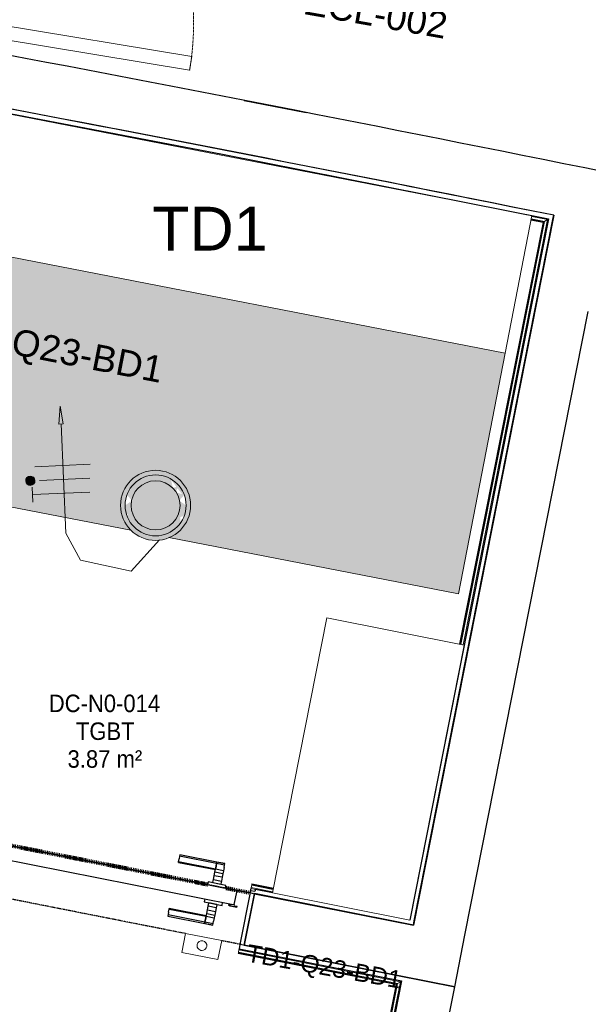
# Model space of a CAD drawing. Header units: millimetres. Extents: x -2845 to 74565, y -36590 to 13748.
# Tile 37 of 49: x 56345 to 57968, y -27472 to -24662. Entities that reach past the tile are written whole.
import ezdxf

# ---------------------------------------------------------------- set-up
doc = ezdxf.new("R2010")
doc.units = ezdxf.units.MM
doc.linetypes.add('Tiret', pattern=[2.5, 1.25, -1.25])
doc.linetypes.add('Tiret_2_', pattern=[2.5, 1.25, -1.25])
doc.layers.add('A-AREA', color=4, linetype='Tiret', lineweight=100, true_color=0x00ffff)
doc.layers.add('A-DOOR-HDLN', color=5, linetype='Tiret', lineweight=25, true_color=0x0000ff)
for name, color, linetype, lineweight in [('A-DETL-GENF', 7, 'Continuous', 18), ('A-DOOR', 7, 'Continuous', 25), ('A-FLOR', 7, 'Continuous', 25), ('A-FLOR-HRAL', 7, 'Continuous', 18), ('A-WALL', 7, 'Continuous', 25), ('CABLE', 7, 'Continuous', 30), ('CABLES', 7, 'Continuous', 18), ('ESPACE', 7, 'Continuous', 30), ('I-WALL', 7, 'Continuous', 25), ('INSTAL ELECTRIQUE', 7, 'Continuous', 18), ('Q-SPCQ', 7, 'Continuous', 18)]:
    doc.layers.add(name, color=color, linetype=linetype, lineweight=lineweight)
doc.styles.add('Arial_1', font='arial.ttf', dxfattribs={"height": 125})
doc.styles.add('Arial_2', font='arial.ttf', dxfattribs={"height": 75})
doc.styles.add('Arial_3', font='arial.ttf', dxfattribs={"height": 50})
doc.styles.add('Arial_4', font='arial.ttf', dxfattribs={"width": 0.9, "height": 50})

# ---------------------------------------------------------------- blocks, each defined once
blk = doc.blocks.new('Ouverture en rectangle - Ouverture en rectangle _103x224_-3216531-2021_015_1111_DCE_1_50_N0 FINI_CFO_ECL')
at = {"layer": 'A-DOOR-HDLN', "linetype": 'Tiret_2_'}
for p, q in [((-515, 75), (-448.9, 75)), ((-343.9, 75), (515, 75)), ((515, -75), (-515, -75))]:
    blk.add_line(p, q, dxfattribs=at)
blk = doc.blocks.new('B02_DC_STR_rvt-1-2021_015_1111_DCE_1_50_N0 FINI_CFO_ECL')
at = {"layer": 'I-WALL'}
for p, q in [((4700.2, -25220.1), (4651.7, -25465.4)), ((4651.7, -25465.4), (4299.5, -27245.8)), ((4446.6, -27274.8), (4798.7, -25495.1)), ((3845.9, -27156.1), (3816.8, -27303.3)), ((4299.5, -27245.8), (3845.9, -27156.1)), ((4417.5, -27422), (4446.6, -27274.8)), ((3816.8, -27303.3), (4417.5, -27422))]:
    blk.add_line(p, q, dxfattribs=at)
for radius, start, end in [(136379.6, 78.603157, 79.412723), (136229.6, 78.602929, 79.411396), (136379.6, 76.978759, 78.603157)]:
    blk.add_arc((-22219.8, -158763.5), radius, start, end, dxfattribs=at)
at = {"layer": 'A-DOOR', "color": 5, "lineweight": 25, "true_color": 0x0000ff, "rotation": 168.8212149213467}
blk.add_blockref('Ouverture en rectangle - Ouverture en rectangle _103x224_-3216531-2021_015_1111_DCE_1_50_N0 FINI_CFO_ECL', (3326.2, -27129.9), dxfattribs=at)
blk = doc.blocks.new('PRT_SIMPLE_HUI_58x68x48 TUNE L - PRT_BOIS_1V_EI30_930x2040x40-V11-2021_015_1111_DCE_1_50_N0 FINI_CFO_ECL')
at = {"layer": 'A-DETL-GENF'}
h = blk.add_hatch(color=256, dxfattribs=at)
h.paths.add_polyline_path([(-483.8, -62.2), (-485.1, -64.2), (-496.1, -65.7), (-500.5, -65.7), (-500.5, -67), (-496, -67), (-483.8, -65.3)])
h.paths.add_polyline_path([(-508.5, -60.5), (-508.5, -64), (-502, -64), (-502, -62.7), (-505.2, -62.7), (-505.2, -61.8), (-488.7, -61.8), (-485.1, -63.1), (-483.8, -62.2), (-488.5, -60.5)])
h = blk.add_hatch(color=256, dxfattribs=at)
h.paths.add_polyline_path([(413.8, -62.2), (413.8, -65.3), (426, -67), (430.5, -67), (430.5, -65.7), (426.1, -65.7), (415.1, -64.2)])
h.paths.add_polyline_path([(418.5, -60.5), (413.8, -62.2), (415.1, -63.1), (418.7, -61.8), (435.2, -61.8), (435.2, -62.7), (432, -62.7), (432, -64), (438.5, -64), (438.5, -60.5)])
for p, q in [((-488.5, -60.5), (-508.5, -60.5)), ((-508.5, -60.5), (-508.5, -64)), ((-508.5, -64), (-502, -64)), ((-505.2, -62.7), (-505.2, -61.8)), ((-505.2, -61.8), (-488.7, -61.8)), ((-502, -62.7), (-505.2, -62.7)), ((-502, -64), (-502, -62.7)), ((-496.1, -65.7), (-500.5, -65.7)), ((-500.5, -65.7), (-500.5, -67)), ((-500.5, -67), (-496, -67)), ((-485.1, -64.2), (-496.1, -65.7)), ((-496, -67), (-483.8, -65.3)), ((-488.7, -61.8), (-485.1, -63.1)), ((-483.8, -62.2), (-488.5, -60.5)), ((-485.1, -63.1), (-485.1, -64.2)), ((-483.8, -65.3), (-483.8, -62.2)), ((418.5, -60.5), (413.8, -62.2)), ((413.8, -62.2), (413.8, -65.3)), ((413.8, -65.3), (426, -67)), ((415.1, -63.1), (418.7, -61.8)), ((415.1, -64.2), (415.1, -63.1)), ((426.1, -65.7), (415.1, -64.2)), ((438.5, -60.5), (418.5, -60.5)), ((418.7, -61.8), (435.2, -61.8)), ((426, -67), (430.5, -67)), ((430.5, -65.7), (426.1, -65.7)), ((430.5, -67), (430.5, -65.7)), ((435.2, -62.7), (432, -62.7)), ((432, -62.7), (432, -64)), ((432, -64), (438.5, -64)), ((435.2, -61.8), (435.2, -62.7)), ((438.5, -64), (438.5, -60.5))]:
    blk.add_line(p, q, dxfattribs=at)
at = {"layer": 'A-DOOR'}
for p, q in [((-427.1, 2.5), (-450.6, 2.5)), ((-450.6, 2.5), (-450.6, 2)), ((-450.6, 2), (-450.6, -2.1)), ((-427.1, 2), (-450.6, 2)), ((-319.6, 2.5), (-427.1, 2.5)), ((-427.1, 2.5), (-427.1, 2)), ((-427.1, 2), (-427.1, 2.5)), ((-427.1, 2), (-427.1, -2.1)), ((-319.6, 2), (-427.1, 2)), ((-427.1, -2.1), (-427.1, 2)), ((-319.6, 2), (-319.6, 2.5)), ((-319.6, -2.1), (-319.6, 2)), ((-450.6, -2.1), (-450.6, -9.2)), ((-427.1, -2.1), (-450.6, -2.1)), ((-450.6, -18.5), (-450.6, -9.2)), ((-450.6, -26.9), (-450.6, -18.5)), ((-427.1, -18.5), (-450.6, -18.5)), ((-450.6, -37.3), (-450.6, -26.9)), ((-427.1, -26.9), (-450.6, -26.9)), ((-427.1, -2.1), (-427.1, -9.2)), ((-319.6, -2.1), (-427.1, -2.1)), ((-427.1, -9.2), (-427.1, -2.1)), ((-427.1, -18.5), (-427.1, -9.2)), ((-427.1, -9.2), (-427.1, -18.5)), ((-427.1, -19.7), (-427.1, -18.5)), ((-319.6, -18.5), (-427.1, -18.5)), ((-427.1, -18.5), (-427.1, -26.9)), ((-427.1, -19.7), (-319.6, -19.7)), ((-427.1, -26.9), (-427.1, -37.3)), ((-319.6, -9.2), (-319.6, -2.1)), ((-319.6, -9.2), (-319.6, -18.5)), ((-319.6, -18.5), (-319.6, -19.7)), ((-450.6, -48.1), (-450.6, -37.3)), ((-427.1, -37.3), (-450.6, -37.3)), ((-450.6, -56.5), (-450.6, -48.1)), ((-450.6, -48.1), (-427.1, -48.1)), ((-427.1, -37.3), (-427.1, -48.1)), ((-427.1, -48.1), (-427.1, -56.5)), ((-499.5, -67), (-499.5, -107)), ((426, -67), (-496, -67)), ((-465.6, -58), (-465.6, -67)), ((-413.4, -58), (-465.6, -58)), ((-450.6, -56.5), (-450.6, -57.5)), ((-450.6, -57.5), (-427.1, -57.5)), ((-427.1, -57.5), (-427.1, -56.5)), ((-413.4, -67), (-413.4, -58)), ((430.5, -107), (430.5, -67)), ((-499.5, -107), (430.5, -107)), ((-465.6, -107), (-465.6, -116)), ((-413.4, -116), (-413.4, -107)), ((417, -107), (417, -1030)), ((-465.6, -116), (-413.4, -116)), ((-427.1, -116.5), (-450.6, -116.5)), ((-450.6, -116.5), (-450.6, -117.5)), ((-450.6, -125.9), (-450.6, -117.5)), ((-450.6, -136.7), (-450.6, -125.9)), ((-427.1, -125.9), (-450.6, -125.9)), ((-450.6, -147.1), (-450.6, -136.7)), ((-450.6, -136.7), (-427.1, -136.7)), ((-427.1, -117.5), (-427.1, -116.5)), ((-427.1, -117.5), (-427.1, -125.9)), ((-427.1, -125.9), (-427.1, -136.7)), ((-427.1, -136.7), (-427.1, -147.1)), ((-450.6, -155.5), (-450.6, -147.1)), ((-450.6, -147.1), (-427.1, -147.1)), ((-450.6, -164.8), (-450.6, -155.5)), ((-450.6, -155.5), (-427.1, -155.5)), ((-450.6, -164.8), (-450.6, -171.9)), ((-427.1, -147.1), (-427.1, -155.5)), ((-427.1, -155.5), (-427.1, -154.3)), ((-319.6, -154.3), (-427.1, -154.3)), ((-427.1, -164.8), (-427.1, -155.5)), ((-427.1, -155.5), (-319.6, -155.5)), ((-427.1, -155.5), (-427.1, -164.8)), ((-427.1, -164.8), (-427.1, -171.9)), ((-427.1, -171.9), (-427.1, -164.8)), ((-319.6, -154.3), (-319.6, -155.5)), ((-319.6, -155.5), (-319.6, -164.8)), ((-319.6, -171.9), (-319.6, -164.8)), ((-450.6, -171.9), (-450.6, -176)), ((-450.6, -171.9), (-427.1, -171.9)), ((-450.6, -176), (-450.6, -176.5)), ((-450.6, -176), (-427.1, -176)), ((-450.6, -176.5), (-427.1, -176.5)), ((-427.1, -171.9), (-427.1, -176)), ((-427.1, -171.9), (-319.6, -171.9)), ((-427.1, -176), (-427.1, -171.9)), ((-427.1, -176), (-427.1, -176.5)), ((-427.1, -176), (-319.6, -176)), ((-427.1, -176.5), (-427.1, -176)), ((-427.1, -176.5), (-319.6, -176.5)), ((-319.6, -176), (-319.6, -171.9)), ((-319.6, -176.5), (-319.6, -176))]:
    blk.add_line(p, q, dxfattribs=at)
for radius, start, end in [(7.5, 360, 180), (9.12, 111.9887, 120), (7.5, 60, 120), (9.12, 60, 68.0113), (9.12, 155.8208, 180), (9.12, 180, 204.1792), (7.5, 180, 360), (7.5, 180, 240), (7.5, 135, 165), (9.12, 240, 248.0113), (7.5, 270, 0), (7.5, 0, 30), (9.12, 0, 24.1792)]:
    blk.add_arc((429, -118), radius, start, end, dxfattribs=at)
at = {"layer": 'Q-SPCQ'}
for p, q in [((430.5, -107), (403.5, -107)), ((430.5, -93), (430.5, -107))]:
    blk.add_line(p, q, dxfattribs=at)
blk = doc.blocks.new('51_PORTE_2 VENTEAUX TUNEL  - 166X204-479372-2021_015_1111_DCE_1_50_N0 FINI_CFO_ECL')
at = {"layer": 'A-DOOR', "color": 251, "lineweight": 18, "true_color": 0x646464}
for p, q in [((-845, 1003), (-845, 158)), ((-845, 1003), (-805, 1003)), ((-805, 1003), (-805, 158)), ((805, 1003), (805, 158)), ((845, 1003), (805, 1003)), ((845, 1003), (845, 158)), ((-805, 158), (-845, 158)), ((805, 158), (845, 158))]:
    blk.add_line(p, q, dxfattribs=at)
at = {"layer": 'A-DOOR'}
for p, q in [((-873.5, 158), (-846, 158)), ((-846, 158), (-846, 112)), ((846, 158), (876, 158)), ((846, 112), (846, 158)), ((876, 158), (876, -8)), ((-846, 112), (-830, 112)), ((-830, 112), (-830, -8)), ((830, 112), (846, 112)), ((830, -8), (830, 112)), ((-830, -8), (-873.5, -8)), ((876, -8), (830, -8))]:
    blk.add_line(p, q, dxfattribs=at)
at = {"layer": 'A-DOOR', "color": 251, "linetype": 'Tiret', "lineweight": 18, "true_color": 0x646464}
for centre, start, end in [((-845, 158), 360, 90), ((845, 158), 90, 109.7105), ((845, 158), 125.0265, 180)]:
    blk.add_arc(centre, 845, start, end, dxfattribs=at)
blk = doc.blocks.new('Garde-corps - Garde-corps-509100-2021_015_1111_DCE_1_50_N0 FINI_CFO_ECL')
at = {"layer": 'A-FLOR-HRAL'}
for p, q in [((2675.1, -25658), (2825.6, -24871.7)), ((2683.4, -25652.7), (2831.2, -24880)), ((2685.4, -25651.3), (2832.6, -24882)), ((2687.4, -25650), (2833.9, -24883.9)), ((2825.6, -24871.7), (2870.3, -24880.4)), ((2831.2, -24880), (2869, -24887.1)), ((2832.6, -24882), (2868.6, -24888.8)), ((2833.9, -24883.9), (2868.3, -24890.6)), ((2833.9, -24883.9), (2868.3, -24890.4)), ((4682, -25232.3), (4441.9, -26446.1)), ((4635.3, -25233.6), (4669.6, -25240.5)), ((4635.3, -25233.9), (4669.6, -25240.5)), ((4635.6, -25232), (4671.6, -25239.2)), ((4636, -25230.3), (4673.6, -25237.9)), ((4637.3, -25223.6), (4682, -25232.3)), ((4669.6, -25240.5), (4431.5, -26444.1)), ((4671.6, -25239.2), (4433.2, -26444.4)), ((4673.6, -25237.9), (4434.9, -26444.7)), ((2444.4, -26863.8), (2633.4, -25876.2)), ((2452.8, -26858.2), (2640.7, -25875.7)), ((2454.8, -26856.8), (2642.5, -25875.6)), ((2456.7, -26855.5), (2644.2, -25875.4)), ((2452.8, -26858.2), (2444.4, -26863.8)), ((2731.9, -26920.6), (2444.4, -26863.8)), ((2751.5, -26917.2), (2452.8, -26858.2)), ((2751.8, -26915.5), (2454.8, -26856.8)), ((2752.1, -26913.9), (2456.7, -26855.5)), ((2852, -26937.1), (2795.6, -26925.9)), ((2852.4, -26935.4), (2796, -26924.2)), ((2852.7, -26933.7), (2796.3, -26922.6)), ((2850.7, -26944.1), (2812.4, -26936.5)), ((2850.1, -26947), (2837.8, -26944.6)), ((2850.1, -26947), (2850.7, -26944.1)), ((2852, -26937.1), (2850.7, -26944.1)), ((2852.4, -26935.4), (2852, -26937.1)), ((2852.4, -26935.4), (2852.7, -26933.7)), ((3836.6, -27138.9), (3836, -27141.8)), ((3848.3, -27144.3), (3836, -27141.8)), ((3836.6, -27138.9), (3838, -27131.9)), ((3897.7, -27151), (3836.6, -27138.9)), ((3838, -27131.9), (3838.3, -27130.2)), ((3898.6, -27143.9), (3838, -27131.9)), ((3838.6, -27128.6), (3838.3, -27130.2)), ((3899.4, -27142.3), (3838.3, -27130.2)), ((3899.8, -27140.7), (3838.6, -27128.6))]:
    blk.add_line(p, q, dxfattribs=at)
at = {"layer": 'A-FLOR-HRAL', "flags": 128}
for points in [[(2831.2, -24880), (2828.4, -24875.8), (2825.6, -24871.7)], [(4673.6, -25237.9), (4677.8, -25235.1), (4682, -25232.3)], [(4682, -25232.3), (4682.1, -25232.2), (4682.4, -25232), (4682.9, -25231.6), (4683.5, -25231.3), (4684.2, -25230.8), (4684.8, -25230.4), (4685.5, -25229.9)], [(4669.6, -25240.5), (4669.6, -25240.5), (4669.7, -25240.5), (4669.9, -25240.3), (4670.1, -25240.2), (4670.4, -25240), (4670.6, -25239.9), (4670.9, -25239.7), (4671.1, -25239.5), (4671.3, -25239.4), (4671.6, -25239.2)]]:
    blk.add_lwpolyline(points, dxfattribs=at)
at = {"layer": 'A-FLOR-HRAL'}
for points, knots in [([(2825.6, -24871.7), (2825.6, -24871.7), (2825.5, -24871.7), (2825.5, -24871.6), (2825.5, -24871.6), (2825.4, -24871.5), (2825.4, -24871.4), (2825.3, -24871.3), (2825.2, -24871.2), (2825.2, -24871.1), (2825.1, -24871), (2825, -24870.9), (2824.9, -24870.7), (2824.8, -24870.6), (2824.7, -24870.4), (2824.6, -24870.3), (2824.5, -24870.1), (2824.4, -24870), (2824.3, -24869.8), (2824, -24869.4), (2823.6, -24868.9), (2823.3, -24868.4), (2823.2, -24868.2)], [0, 0, 0, 0, 0.071429, 0.107143, 0.142857, 0.178571, 0.214286, 0.25, 0.285714, 0.321429, 0.357143, 0.392857, 0.428571, 0.464286, 0.5, 0.535714, 0.571429, 0.607143, 0.642857, 0.714286, 0.857143, 1, 1, 1, 1]), ([(2833.9, -24883.9), (2833.9, -24883.9), (2833.9, -24883.9), (2833.8, -24883.8), (2833.8, -24883.7), (2833.7, -24883.6), (2833.5, -24883.4), (2833.4, -24883.2), (2833.2, -24883), (2833.1, -24882.7), (2833, -24882.5), (2832.8, -24882.3), (2832.7, -24882.1), (2832.6, -24882)], [0.075, 0.075, 0.075, 0.075, 0.15, 0.2125, 0.275, 0.35, 0.425, 0.5, 0.6, 0.7, 0.775, 0.85, 1, 1, 1, 1]), ([(2444.4, -26863.8), (2444.4, -26863.8), (2444.4, -26863.8), (2444.2, -26864), (2444, -26864.1), (2443.8, -26864.2), (2443.6, -26864.4), (2443.4, -26864.5), (2443.1, -26864.7), (2442.8, -26864.9), (2442.5, -26865.1), (2442.2, -26865.3), (2442, -26865.4), (2441.8, -26865.5)], [0, 0, 0, 0, 0.1666667, 0.25, 0.3333333, 0.4166667, 0.4583333, 0.5, 0.5833333, 0.6666667, 0.7083333, 0.75, 0.8333333, 0.8333333, 0.8333333, 0.8333333]), ([(2456.7, -26855.5), (2456.7, -26855.5), (2456.7, -26855.5), (2456.6, -26855.6), (2456.4, -26855.7), (2456.2, -26855.9), (2456, -26856), (2455.9, -26856.1), (2455.7, -26856.2), (2455.6, -26856.3), (2455.4, -26856.4), (2455.3, -26856.5), (2455.1, -26856.6), (2455, -26856.7), (2454.9, -26856.7), (2454.8, -26856.8)], [0.1, 0.1, 0.1, 0.1, 0.2, 0.3, 0.4, 0.475, 0.55, 0.6, 0.65, 0.7, 0.75, 0.8, 0.85, 0.9, 1, 1, 1, 1])]:
    blk.add_open_spline(points, degree=3, knots=knots, dxfattribs=at)
blk = doc.blocks.new('Garde-corps - Garde-corps-513303-2021_015_1111_DCE_1_50_N0 FINI_CFO_ECL')
at = {"layer": 'A-FLOR-HRAL'}
for p, q in [((3802.1, -27313.4), (3801.5, -27316.4)), ((3799.8, -27325.1), (3799.5, -27326.7)), ((3799.5, -27326.7), (4250, -27415.8)), ((3799.8, -27325.1), (3800.1, -27323.4)), ((3799.8, -27325.1), (4251.9, -27414.5)), ((3800.1, -27323.4), (3801.5, -27316.4)), ((3800.1, -27323.4), (4254, -27413.1)), ((3801.5, -27316.4), (4262.4, -27407.5)), ((4250, -27415.8), (3569.5, -30855.6)), ((4251.9, -27414.5), (3571.1, -30856)), ((4254, -27413.1), (3572.8, -30856.3)), ((4262.4, -27407.5), (3579.8, -30857.7)), ((4254, -27413.1), (4262.4, -27407.5))]:
    blk.add_line(p, q, dxfattribs=at)
for points, knots in [([(4250, -27415.8), (4250, -27415.8), (4250, -27415.8), (4250.2, -27415.7), (4250.4, -27415.6), (4250.6, -27415.4), (4250.7, -27415.3), (4250.9, -27415.2), (4251, -27415.1), (4251.2, -27415), (4251.3, -27414.9), (4251.5, -27414.8), (4251.6, -27414.7), (4251.8, -27414.6), (4251.9, -27414.6), (4251.9, -27414.5)], [0.1, 0.1, 0.1, 0.1, 0.2, 0.3, 0.4, 0.475, 0.55, 0.6, 0.65, 0.7, 0.75, 0.8, 0.85, 0.9, 1, 1, 1, 1]), ([(4262.4, -27407.5), (4262.4, -27407.5), (4262.4, -27407.5), (4262.6, -27407.4), (4262.8, -27407.2), (4263, -27407.1), (4263.2, -27407), (4263.4, -27406.8), (4263.7, -27406.6), (4264.1, -27406.4), (4264.3, -27406.2), (4264.6, -27406), (4265.1, -27405.7), (4265.6, -27405.4), (4265.9, -27405.2)], [0, 0, 0, 0, 0.166667, 0.25, 0.333333, 0.416667, 0.458333, 0.5, 0.583333, 0.666667, 0.708333, 0.75, 0.833333, 1, 1, 1, 1])]:
    blk.add_open_spline(points, degree=3, knots=knots, dxfattribs=at)
blk = doc.blocks.new('B02_ARC_rvt-1-2021_015_1111_DCE_1_50_N0 FINI_CFO_ECL')
at = {"layer": 'A-AREA'}
for p, q in [((3711.8, -27130), (2847.7, -26959.1)), ((3833.6, -27154.1), (3763.1, -27140.1))]:
    blk.add_line(p, q, dxfattribs=at)
at = {"layer": 'A-FLOR'}
for p, q in [((3816.4, -24892.2), (3993.3, -24926.7)), ((3834.8, -27148), (3836, -27141.8))]:
    blk.add_line(p, q, dxfattribs=at)
at = {"layer": 'A-WALL'}
for p, q in [((4685.5, -25229.9), (4289.5, -27231.5)), ((4301.8, -27233.9), (4697.8, -25232.4)), ((4697.8, -25232.4), (4700.2, -25220.1)), ((3848.3, -27144.2), (3847.1, -27150.4)), ((3897.2, -27153.8), (3848.3, -27144.2)), ((3834.8, -27148), (3804.5, -27301.2)), ((3816.8, -27303.6), (3845.9, -27156.4)), ((3847.1, -27150.4), (3834.8, -27148)), ((3845.9, -27156.4), (4299.4, -27246.2)), ((4299.4, -27246.2), (4301.8, -27233.9)), ((3804.5, -27301.2), (3802.1, -27313.4)), ((3802.1, -27313.4), (4265.9, -27405.2)), ((4268.3, -27392.9), (3816.8, -27303.6))]:
    blk.add_line(p, q, dxfattribs=at)
at = {"layer": 'A-WALL', "flags": 128}
blk.add_lwpolyline([(2823.2, -24868.2), (3755, -25045.8), (4685.5, -25229.9)], dxfattribs=at)
at = {"layer": 'A-WALL'}
blk.add_arc((-22219.8, -158763.5), 136229.6, 78.602929, 79.40613, dxfattribs=at)
at = {"layer": 'I-WALL'}
for p, q in [((4268.4, -27392.5), (4268.3, -27392.9)), ((4417.5, -27422), (4268.4, -27392.5)), ((4265.9, -27405.2), (3451.6, -31521.2)), ((3600.6, -31551.3), (4417.5, -27422))]:
    blk.add_line(p, q, dxfattribs=at)
at = {"layer": 'A-DOOR', "lineweight": 18}
for name, p, rotation in [('51_PORTE_2 VENTEAUX TUNEL  - 166X204-479372-2021_015_1111_DCE_1_50_N0 FINI_CFO_ECL', (2809, -23808.9), 260.6176703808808), ('PRT_SIMPLE_HUI_58x68x48 TUNE L - PRT_BOIS_1V_EI30_930x2040x40-V11-2021_015_1111_DCE_1_50_N0 FINI_CFO_ECL', (3285.2, -27156.2), 168.8099662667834)]:
    blk.add_blockref(name, p, dxfattribs=dict(at, rotation=rotation))
at = {"layer": 'A-FLOR-HRAL', "lineweight": 18}
for name in ['Garde-corps - Garde-corps-509100-2021_015_1111_DCE_1_50_N0 FINI_CFO_ECL', 'Garde-corps - Garde-corps-513303-2021_015_1111_DCE_1_50_N0 FINI_CFO_ECL']:
    blk.add_blockref(name, (0, 0), dxfattribs=at)
blk = doc.blocks.new('604_DOWNLIGHT 200MM - 18W-V17-2021_015_1111_DCE_1_50_N0 FINI_CFO_ECL')
at = {"layer": 'INSTAL ELECTRIQUE', "true_color": 0xf6d57a}
h = blk.add_hatch(color=41, dxfattribs=at)
h.paths.add_polyline_path([(0, 100), (25.9, 96.6), (51.2, 85.7), (70.7, 70.7), (87, 49), (96.6, 25.9), (100, 0), (96.6, -25.9), (86.6, -50), (70.7, -70.7), (50, -86.6), (25.9, -96.6), (0, -100), (-25.9, -96.6), (-50, -86.6), (-70.7, -70.7), (-87, -49), (-96.6, -25.9), (-100, 0), (-96.2, 26.8), (-86.6, 50), (-70.7, 70.7), (-50, 86.6), (-25.9, 96.6)])
h.paths.add_polyline_path([(-15.1, 85.7), (-43.5, 75.3), (-66.6, 55.9), (-81.8, 29.8), (-87, 0), (-81.8, -29.8), (-66.6, -55.9), (-43.5, -75.3), (-15.1, -85.7), (15.1, -85.7), (43.5, -75.3), (66.6, -55.9), (81.8, -29.8), (87, 0), (81.8, 29.8), (66.6, 55.9), (43.5, 75.3), (15.1, 85.7), (-13.4, 85.7)])
for points in [[(15.1, 85.7), (43.5, 75.3), (66.6, 55.9), (70.7, 48.9), (70.7, 33.5), (81.8, 29.8), (87, 0), (70, 0), (64.7, 26.8), (49.5, 49.5), (26.8, 64.7), (0, 70), (-26.8, 64.7), (-49.5, 49.5), (-64.7, 26.8), (-70, 0), (-87, 0), (-82.4, 25.9), (-78.3, 25.9), (-81.8, 29.8), (-66.6, 55.9), (-43.5, 75.3), (-15.1, 85.7), (13.4, 85.7)], [(0, 70), (26.8, 64.7), (49.5, 49.5), (64.7, 26.8), (70, 0), (64.7, -26.8), (49.5, -49.5), (26.8, -64.7), (0, -70), (-26.8, -64.7), (-49.5, -49.5), (-64.7, -26.8), (-70, 0), (-64.7, 26.8), (-49.5, 49.5), (-26.8, 64.7)]]:
    blk.add_hatch(color=41, dxfattribs=at).paths.add_polyline_path(points)
h = blk.add_hatch(color=41, dxfattribs=at)
h.paths.add_polyline_path([(87, 0), (67.3, -13.4), (70, 0), (81.8, 0)])
h.paths.add_polyline_path([(-70, 0), (-67.3, -13.4), (-87, 0)])
h.paths.add_polyline_path([(49.5, -49.5), (44.1, -72.9), (59.2, -53.1), (57.1, -52.3)])
h.paths.add_polyline_path([(67.3, -13.4), (81.8, -29.8), (66.6, -55.9), (43.5, -75.3), (15.1, -85.7), (-15.1, -85.7), (-43.5, -75.3), (-66.6, -55.9), (-81.8, -29.8), (-67.3, -13.4), (-64.7, -26.8), (-49.5, -49.5), (-26.8, -64.7), (0, -70), (26.8, -64.7), (49.5, -49.5), (64.7, -26.8)])
h.paths.add_polyline_path([(75.5, -31.9), (57.1, -38.1), (62.7, -48.6), (70.7, -38.1)])
at = {"layer": 'INSTAL ELECTRIQUE'}
for radius, start, end in [(100, 0, 180), (87, 0, 180), (70, 0, 180), (100, 180, 360), (87, 180, 360), (70, 180, 0)]:
    blk.add_arc((0, 0), radius, start, end, dxfattribs=at)
blk = doc.blocks.new('602_CHASSIS 400V - 2000 x 1800 x 400-6411966-2021_015_1111_DCE_1_50_N0 FINI_CFO_ECL')
at = {"layer": 'INSTAL ELECTRIQUE', "true_color": 0xff8080}
h = blk.add_hatch(color=11, dxfattribs=at)
h.paths.add_polyline_path([(900, -1100), (900, -400), (-666.9, -400), (-666.9, -646.5), (-673, -716), (-691.1, -783.3), (-722.1, -848.7), (-761.9, -905), (-810.9, -953.7), (-867.7, -993.3), (-900, -1008.3), (-900, -1100), (-52.7, -1099.9), (-72.8, -1081.7), (-86.7, -1060.8), (-94.9, -1036.1), (-96.5, -1010), (-91.3, -984.4), (-79.7, -961.1), (-62.4, -941.5), (-40.6, -927.1), (-15.8, -918.8), (10.2, -917.2), (35.8, -922.4), (59.2, -934.1), (79.3, -952.3), (93.1, -973.2), (101.4, -997.9), (103, -1024), (97.8, -1049.6), (86.1, -1072.9), (68.8, -1092.5), (57.9, -1100), (865.3, -1100)])
h.paths.add_polyline_path([(-358, -1029), (-361.5, -1029.4), (-364.9, -1028.9), (-368.9, -1026.8), (-371.5, -1024.2), (-373.4, -1020.9), (-374, -1019.3), (-374.2, -1014.6), (-373.8, -1012.4), (-371.6, -1008.3), (-370.2, -1006.6), (-367.4, -1004.5), (-363.1, -1003.2), (-360.8, -1002.9), (-356.3, -1004), (-353.2, -1005.7), (-350.9, -1008), (-348.9, -1011.5), (-348.3, -1013.1), (-348.1, -1017.7), (-348.4, -1019.9), (-349.9, -1023.1), (-353.1, -1026.6), (-354.8, -1027.8)])
h.paths.add_polyline_path([(-667.4, -865.8), (-672.3, -866), (-674.3, -865.7), (-679, -863.3), (-680.2, -862.3), (-682.3, -859.5), (-683.6, -856.3), (-684, -852.9), (-683, -848), (-681.3, -845.1), (-679.5, -843.1), (-675.8, -840.8), (-674.2, -840.2), (-670.8, -839.7), (-667.3, -840.2), (-662.7, -842.7), (-661.4, -843.6), (-659.3, -846.4), (-658, -849.6), (-657.8, -854.9), (-658.1, -856.4), (-659.4, -859.6), (-661.5, -862.4), (-664.2, -864.4), (-666.4, -865.3)])
h.paths.add_polyline_path([(-900, -754.4), (-886.8, -733.3), (-872, -691), (-866.9, -646.5), (-866.9, -400), (-900, -400), (-900, -737.4)])
at = {"layer": 'INSTAL ELECTRIQUE'}
for p, q in [((900, 0), (-900, 0)), ((-900, 0), (-900, -400)), ((900, -400), (900, 0)), ((-866.9, -400), (-900, -400)), ((-900, -400), (-900, -754.4)), ((-900, -400), (-866.9, -400)), ((900, -400), (-666.9, -400)), ((-666.9, -400), (900, -400)), ((900, -1100), (900, -400)), ((-900, -1008.3), (-900, -1100)), ((-900, -1100), (-52.5, -1100)), ((57.9, -1100), (900, -1100))]:
    blk.add_line(p, q, dxfattribs=at)
blk = doc.blocks.new('602_BOITE DE DERIVATION - 105X105X50 GENERIQUE-7162977-2021_015_1111_DCE_1_50_N0 FINI_CFO_ECL')
at = {"layer": 'INSTAL ELECTRIQUE'}
for p, q in [((3649.1, -27269.7), (3638.6, -27323.7)), ((3752.2, -27289.8), (3649.1, -27269.7)), ((3741.7, -27343.7), (3752.2, -27289.8)), ((3638.6, -27323.7), (3741.7, -27343.7))]:
    blk.add_line(p, q, dxfattribs=at)
for start, end in [(169.0072, 349.0072), (349.0072, 169.0072)]:
    blk.add_arc((3695.8, -27304.3), 14, start, end, dxfattribs=at)
blk = doc.blocks.new('612_REPARTITEUR RTD 96 PORTS - 612_REPARTITEUR RTD 96 PORTS-5607092-2021_015_1111_DCE_1_50_N0 FINI_CFO_ECL')
at = {"layer": 'INSTAL ELECTRIQUE'}
for p, q in [((400, 200), (-400, 200)), ((-400, 200), (-400, -200)), ((400, -200), (400, 200)), ((-400, -200), (400, -200))]:
    blk.add_line(p, q, dxfattribs=at)
blk = doc.blocks.new('Fil - COCHE DE FIL_PE_SYMBOLE-4085576-2021_015_1111_DCE_1_50_N0 FINI_CFO_ECL')
at = {"layer": 'CABLES', "lineweight": 9}
for p, q in [((-0.42, 1.8), (0.42, 1.8)), ((0, 1.8), (0, -1.48))]:
    blk.add_line(p, q, dxfattribs=at)
blk = doc.blocks.new('Fil - Coche de fil circulaire-323115-2021_015_1111_DCE_1_50_N0 FINI_CFO_ECL')
at = {"layer": 'CABLES', "lineweight": 9}
blk.add_hatch(color=256, dxfattribs=at).paths.add_polyline_path([(0.193, 2.078), (0.139, 2.12), (0.075, 2.147), (0.006, 2.156), (-0.062, 2.147), (-0.126, 2.12), (-0.181, 2.078), (-0.223, 2.023), (-0.249, 1.96), (-0.258, 1.891), (-0.249, 1.823), (-0.223, 1.759), (-0.181, 1.704), (-0.126, 1.662), (-0.062, 1.636), (0.006, 1.627), (0.075, 1.636), (0.139, 1.662), (0.193, 1.704), (0.235, 1.759), (0.262, 1.823), (0.271, 1.891), (0.262, 1.96), (0.235, 2.023)])
blk.add_line((0, 1.371), (0, -1.507), dxfattribs=at)
for start, end in [(360, 180), (180, 360)]:
    blk.add_arc((0.006, 1.891), 0.265, start, end, dxfattribs=at)
blk = doc.blocks.new('Fil - Coche de fil long-323512-2021_015_1111_DCE_1_50_N0 FINI_CFO_ECL')
at = {"layer": 'CABLES', "lineweight": 9}
blk.add_line((0, 1.605), (0, -1.57), dxfattribs=at)
blk = doc.blocks.new('B02_ELE_rvt-1-2021_015_1111_DCE_1_50_N0 FINI_CFO_ECL')
at = {"layer": 'CABLES'}
blk.add_hatch(color=256, dxfattribs=at).paths.add_polyline_path([(3287, -25816), (3300.2, -25815.4), (3291.4, -25765.3)])
for p, q in [((3291.4, -25765.3), (3287, -25816)), ((3291.4, -25765.3), (3287, -25816)), ((3300.2, -25815.4), (3291.4, -25765.3)), ((3300.2, -25815.4), (3291.4, -25765.3)), ((3287, -25816), (3300.2, -25815.4)), ((3287, -25816), (3300.2, -25815.4))]:
    blk.add_line(p, q, dxfattribs=at)
at = {"layer": 'CABLES', "flags": 128}
blk.add_lwpolyline([(3293.6, -25815.3), (3307.3, -26127), (3349.6, -26204.2), (3493.5, -26235.6), (3574.5, -26146.6)], dxfattribs=at)
at = {"layer": 'CABLES', "lineweight": 18, "xscale": 49.99999999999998, "yscale": 49.99999999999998, "zscale": 49.99999999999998, "rotation": 92.51281497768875}
for name, p in [('Fil - Coche de fil long-323512-2021_015_1111_DCE_1_50_N0 FINI_CFO_ECL', (3298.8, -25934.2)), ('Fil - Coche de fil circulaire-323115-2021_015_1111_DCE_1_50_N0 FINI_CFO_ECL', (3300.5, -25973.9)), ('Fil - COCHE DE FIL_PE_SYMBOLE-4085576-2021_015_1111_DCE_1_50_N0 FINI_CFO_ECL', (3302.3, -26013.5))]:
    blk.add_blockref(name, p, dxfattribs=at)
at = {"layer": 'INSTAL ELECTRIQUE', "lineweight": 18}
for name, p, rotation in [('602_CHASSIS 400V - 2000 x 1800 x 400-6411966-2021_015_1111_DCE_1_50_N0 FINI_CFO_ECL', (3754.3, -25049.1), 349.0071599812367), ('612_REPARTITEUR RTD 96 PORTS - 612_REPARTITEUR RTD 96 PORTS-5607092-2021_015_1111_DCE_1_50_N0 FINI_CFO_ECL', (4170.9, -26800.3), 258.8212149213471)]:
    blk.add_blockref(name, p, dxfattribs=dict(at, rotation=rotation))
at = {"layer": 'INSTAL ELECTRIQUE', "lineweight": 18, "extrusion": (0, 0, -1), "rotation": 180}
blk.add_blockref('604_DOWNLIGHT 200MM - 18W-V17-2021_015_1111_DCE_1_50_N0 FINI_CFO_ECL', (-3563.6, -26048), dxfattribs=at)
at = {"layer": 'INSTAL ELECTRIQUE', "lineweight": 18}
blk.add_blockref('602_BOITE DE DERIVATION - 105X105X50 GENERIQUE-7162977-2021_015_1111_DCE_1_50_N0 FINI_CFO_ECL', (0, 0), dxfattribs=at)
at = {"layer": 'CABLE', "lineweight": 9, "char_height": 75, "attachment_point": 1, "style": 'Arial_2'}
for s, insert, width, rotation in [('TD1-ECL-002', (3765.3, -24530.6), 793.671, 350), ('TD1-Q23-BD1', (2933.7, -25497.3), 821.73, 349)]:
    blk.add_mtext(s, dxfattribs=dict(at, insert=insert, width=width, rotation=rotation))
at = {"layer": 'INSTAL ELECTRIQUE', "lineweight": 9, "insert": (3829.4, -27300.3), "char_height": 50, "width": 537.131, "attachment_point": 1, "rotation": 350, "style": 'Arial_3'}
blk.add_mtext('TD1-Q23-BD1', dxfattribs=at)
at = {"layer": 'INSTAL ELECTRIQUE', "lineweight": 9, "insert": (3553.9, -25195.8), "char_height": 125, "width": 400.844, "attachment_point": 1, "style": 'Arial_1', "bg_fill": 3, "box_fill_scale": 1.25, "bg_fill_color": 256, "bg_fill_true_color": 13158600, "bg_fill_transparency": 0}
blk.add_mtext('TD1', dxfattribs=at)

msp = doc.modelspace()

# ---------------------------------------------------------------- block references
at = {"lineweight": 5}
for name in ['B02_DC_STR_rvt-1-2021_015_1111_DCE_1_50_N0 FINI_CFO_ECL', 'B02_ARC_rvt-1-2021_015_1111_DCE_1_50_N0 FINI_CFO_ECL']:
    msp.add_blockref(name, (53169.3, 0), dxfattribs=at)

# ---------------------------------------------------------------- next in the draw order: block references
msp.add_blockref('B02_ELE_rvt-1-2021_015_1111_DCE_1_50_N0 FINI_CFO_ECL', (53169.3, 0), dxfattribs=at)

# ---------------------------------------------------------------- next in the draw order: texts
at = {"layer": 'ESPACE', "color": 8, "true_color": 0x808080, "char_height": 50, "attachment_point": 1, "style": 'Arial_4'}
for s, insert, width in [('DC-N0-014', (56428, -26588.1), 382.405), ('TGBT', (56505.4, -26667.5), 194.81), ('3.87 m²', (56481.6, -26746.9), 256.139)]:
    msp.add_mtext(s, dxfattribs=dict(at, insert=insert, width=width))

doc.saveas('drawing.dxf')
